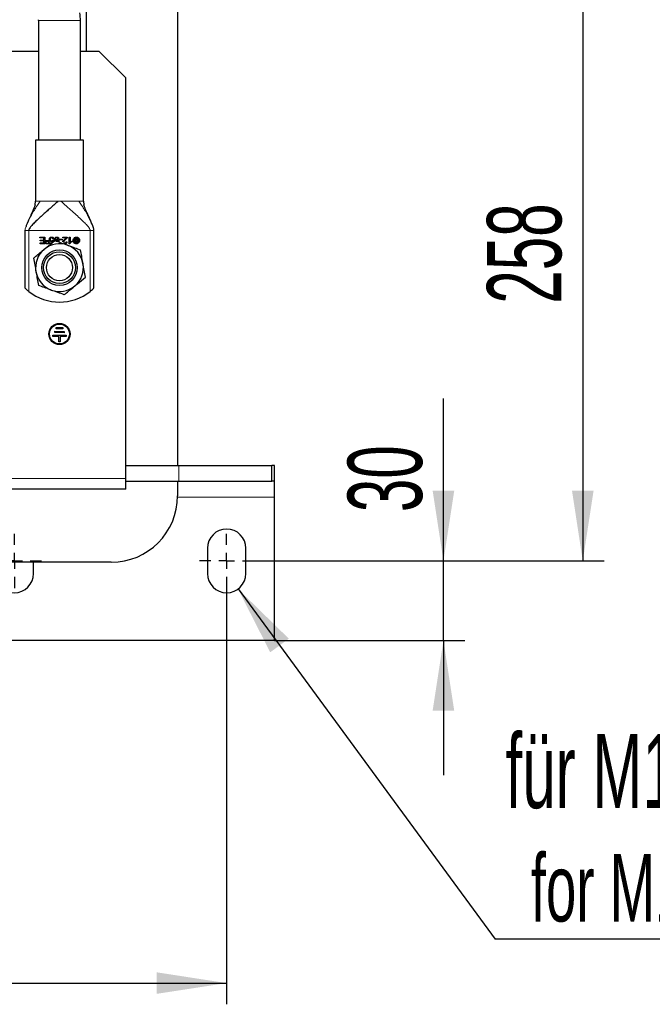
# Model space of a CAD drawing. Header units: millimetres. Extents: x 5 to 418, y 2 to 292.
# Tile 5 of 35: x 126 to 156, y 60 to 107. Entities that reach past the tile are written whole.
import ezdxf

# ---------------------------------------------------------------- set-up
doc = ezdxf.new("R2010")
doc.units = ezdxf.units.MM
doc.layers.add('SLD-0', color=7, linetype='Continuous')
doc.styles.add('SLDTEXTSTYLE0', font='TXT', dxfattribs={"width": 0.605})
doc.dimstyles.new('SLDDIMSTYLE0', dxfattribs={"dimtxt": 3.5, "dimasz": 3.302, "dimexe": 0, "dimexo": 0.0625, "dimgap": 0.875, "dimtad": 1, "dimlfac": 8, "dimrnd": 1e-09, "dimzin": 12, "dimdsep": 46, "dimtxsty": 'SLDTEXTSTYLE0', "dimsah": 1, "dimcen": 0.09, "dimadec": 0, "dimazin": 3, "dimtfac": 1, "dimtofl": 0, "dimtmove": 0, "dimatfit": 3, "dimfxl": 1, "dimfrac": 2, "dimtolj": 1, "dimtzin": 12, "dimarcsym": 0})
doc.dimstyles.new('SLDDIMSTYLE2', dxfattribs={"dimtxt": 0.18, "dimasz": 3.302, "dimexe": 0, "dimexo": 0.0625, "dimgap": 0, "dimtad": 0, "dimtih": 1, "dimtoh": 1, "dimdec": 0, "dimrnd": 1e-09, "dimzin": 0, "dimdsep": 46, "dimtxsty": 'Standard', "dimsah": 1, "dimcen": 0.09, "dimadec": 0, "dimazin": 0, "dimtfac": 3.302, "dimtdec": 0, "dimtofl": 0, "dimtmove": 0, "dimatfit": 3, "dimfxl": 1, "dimfrac": 2, "dimtolj": 1, "dimtzin": 0, "dimarcsym": 0})
doc.dimstyles.new('SLDDIMSTYLE3', dxfattribs={"dimtxt": 3.5, "dimasz": 3.302, "dimexe": 0, "dimexo": 0.0625, "dimgap": 0.875, "dimtad": 1, "dimlfac": 8, "dimrnd": 1e-09, "dimzin": 12, "dimdsep": 46, "dimtxsty": 'SLDTEXTSTYLE0', "dimsah": 1, "dimcen": 0.09, "dimadec": 0, "dimazin": 3, "dimtfac": 1, "dimtmove": 0, "dimatfit": 0, "dimfxl": 1, "dimfrac": 2, "dimtolj": 1, "dimtzin": 12, "dimarcsym": 0})

# ---------------------------------------------------------------- blocks, each defined once
blk = doc.blocks.new('_D_6')
at = {"layer": 'SLD-0', "color": 7}
for p, q in [((71.285, 80.691), (71.285, 60.398)), ((135.785, 80.003), (135.785, 60.398)), ((71.285, 61.398), (135.785, 61.398))]:
    blk.add_line(p, q, dxfattribs=at)
for points in [[(71.285, 61.398), (74.587, 60.89), (74.587, 61.906)], [(135.785, 61.398), (132.483, 61.906), (132.483, 60.89)]]:
    blk.add_solid(points, dxfattribs=at)
at = {"layer": 'SLD-0', "color": 7, "insert": (99.524, 65.91), "char_height": 3.5, "attachment_point": 1, "style": 'SLDTEXTSTYLE0'}
blk.add_mtext('516', dxfattribs=at)
blk = doc.blocks.new('_D_7')
at = {"layer": 'SLD-0', "color": 7}
for p, q in [((137.066, 113.535), (153.565, 113.535)), ((152.565, 113.535), (152.565, 81.285)), ((137.066, 81.285), (153.565, 81.285))]:
    blk.add_line(p, q, dxfattribs=at)
for points in [[(152.565, 113.535), (152.057, 110.233), (153.073, 110.233)], [(152.565, 81.285), (153.073, 84.587), (152.057, 84.587)]]:
    blk.add_solid(points, dxfattribs=at)
at = {"layer": 'SLD-0', "color": 7, "insert": (148.053, 93.399), "char_height": 3.5, "attachment_point": 1, "rotation": 90, "style": 'SLDTEXTSTYLE0'}
blk.add_mtext('258', dxfattribs=at)
blk = doc.blocks.new('_D_8')
at = {"layer": 'SLD-0', "color": 7}
for p, q in [((146, 81.285), (146, 88.93)), ((137.066, 81.285), (147, 81.285)), ((146, 77.535), (146, 81.285)), ((138.035, 77.535), (147, 77.535)), ((146, 77.535), (146, 71.185))]:
    blk.add_line(p, q, dxfattribs=at)
for points in [[(146, 81.285), (146.508, 84.587), (145.492, 84.587)], [(146, 77.535), (145.492, 74.233), (146.508, 74.233)]]:
    blk.add_solid(points, dxfattribs=at)
at = {"layer": 'SLD-0', "color": 7, "insert": (141.488, 83.582), "char_height": 3.5, "attachment_point": 1, "rotation": 90, "style": 'SLDTEXTSTYLE0'}
blk.add_mtext('30', dxfattribs=at)
blk = doc.blocks.new('SW_NOTE_0_2')
at = {"layer": 'SLD-0', "color": 0}
blk.add_line((16.995, 0), (0, 0), dxfattribs=at)
at = {"layer": 'SLD-0', "color": 0, "attachment_point": 1, "style": 'SLDTEXTSTYLE0'}
for s, insert, char_height in [('für M12', (0.49, 9.667), 3.5), ('for M12', (1.681, 4.002), 3.175)]:
    blk.add_mtext(s, dxfattribs=dict(at, insert=insert, char_height=char_height))
blk = doc.blocks.new('SW_CENTERMARKSYMBOL_4')
at = {"layer": 'SLD-0', "color": 0}
for p, q in [((0, 0.75), (0, 1.28125)), ((-0.75, 0), (-1.28125, 0)), ((0, 0), (-0.375, 0)), ((0, 0), (0, 0.375)), ((0, 0), (0, -0.375)), ((0, 0), (0.375, 0)), ((0.75, 0), (1.28125, 0)), ((0, -0.75), (0, -1.28125))]:
    blk.add_line(p, q, dxfattribs=at)
blk = doc.blocks.new('SW_CENTERMARKSYMBOL_6')
at = {"layer": 'SLD-0', "color": 0}
for p, q in [((0, 0.75), (0, 1.28125)), ((-0.75, 0), (-1.28125, 0)), ((0, 0), (-0.375, 0)), ((0, 0), (0, 0.375)), ((0, 0), (0, -0.375)), ((0, 0), (0.375, 0)), ((0.75, 0), (1.28125, 0)), ((0, -0.75), (0, -1.28125))]:
    blk.add_line(p, q, dxfattribs=at)

msp = doc.modelspace()

# ---------------------------------------------------------------- linework, layer by layer
at = {"color": 7, "linetype": 'Continuous', "lineweight": 25}
for p, q in [((133.4722, 109.0345), (133.4722, 85.7845)), ((129.1597, 108.0345), (129.1597, 105.2845)), ((126.9254, 106.7333), (126.9254, 101.097)), ((128.8941, 101.097), (128.8941, 106.7333)), ((126.9254, 105.2845), (124.1722, 105.2845)), ((129.7847, 105.2845), (128.8941, 105.2845)), ((131.0347, 104.0345), (129.7847, 105.2845)), ((131.0347, 85.1595), (131.0347, 104.0345)), ((126.7847, 101.097), (126.7847, 98.222)), ((129.0347, 101.097), (126.7847, 101.097)), ((129.0347, 98.222), (129.0347, 101.097)), ((126.7602, 98.0619), (126.7847, 98.222)), ((129.0347, 98.222), (129.0583, 98.062)), ((126.2847, 96.847), (126.2847, 94.1392)), ((126.9847, 96.5351), (127.2181, 96.5351)), ((126.9847, 96.4981), (126.9847, 96.5351)), ((127.1767, 96.4981), (126.9847, 96.4981)), ((127.1767, 96.3919), (127.1767, 96.4981)), ((127.2181, 96.5351), (127.2181, 96.2226)), ((128.0679, 96.5351), (128.2744, 96.5351)), ((128.0679, 96.4981), (128.0679, 96.5351)), ((128.221, 96.4981), (128.0679, 96.4981)), ((128.3678, 96.5351), (128.4061, 96.5351)), ((128.3678, 96.2214), (128.3678, 96.5351)), ((128.4061, 96.5351), (128.4061, 96.2907)), ((128.5962, 96.3686), (128.6361, 96.4931)), ((128.6361, 96.4931), (128.6732, 96.5068)), ((128.6732, 96.5068), (128.7011, 96.3947)), ((128.7011, 96.3947), (128.7303, 96.5068)), ((128.7303, 96.5068), (128.7643, 96.4947)), ((128.7643, 96.4947), (128.8114, 96.3089)), ((129.5347, 94.1392), (129.5347, 96.847)), ((126.9919, 96.2595), (127.1767, 96.2595)), ((126.9919, 96.2226), (126.9919, 96.2595)), ((127.2181, 96.2226), (126.9919, 96.2226)), ((127.0035, 96.3919), (127.1767, 96.3919)), ((127.0035, 96.355), (127.0035, 96.3919)), ((127.1767, 96.355), (127.0035, 96.355)), ((127.1767, 96.2595), (127.1767, 96.355)), ((127.2601, 96.2163), (127.2601, 96.3702)), ((127.2601, 96.3702), (127.4141, 96.3702)), ((127.4141, 96.2163), (127.2601, 96.2163)), ((127.2823, 96.2384), (127.2823, 96.3483)), ((127.2823, 96.3483), (127.3921, 96.3483)), ((127.3921, 96.2384), (127.2823, 96.2384)), ((127.3921, 96.3483), (127.3921, 96.2384)), ((127.4141, 96.3702), (127.4141, 96.2163)), ((127.4462, 96.2633), (127.5708, 96.2633)), ((127.4462, 96.2266), (127.4462, 96.2633)), ((127.5059, 96.2266), (127.4462, 96.2266)), ((127.5708, 96.2633), (127.5877, 96.3471)), ((127.5958, 96.3919), (127.6318, 96.3872)), ((127.6387, 96.4531), (127.5984, 96.4498)), ((127.6318, 96.3872), (127.6195, 96.3219)), ((127.8757, 96.4627), (127.8387, 96.4593)), ((127.9131, 96.4412), (128.0312, 96.4412)), ((127.9131, 96.4026), (127.9131, 96.4412)), ((128.0312, 96.4026), (127.9131, 96.4026)), ((128.0312, 96.4412), (128.0312, 96.4026)), ((128.2277, 96.3157), (128.2672, 96.3116)), ((128.3925, 96.2214), (128.3678, 96.2214)), ((128.4828, 96.3369), (128.4828, 96.2997)), ((128.6274, 96.3686), (128.5962, 96.3686)), ((128.5969, 96.3364), (128.6167, 96.3364)), ((128.6163, 96.2783), (128.5969, 96.3364)), ((128.6634, 96.3364), (128.6163, 96.2783)), ((128.6167, 96.3364), (128.6274, 96.3686)), ((128.6561, 96.4583), (128.6347, 96.3912)), ((128.6347, 96.3912), (128.662, 96.3912)), ((128.662, 96.3912), (128.6419, 96.3364)), ((128.6419, 96.3364), (128.6634, 96.3364)), ((128.6997, 96.2715), (128.6561, 96.4583)), ((128.7447, 96.456), (128.6997, 96.2715)), ((128.7354, 96.3912), (128.759, 96.3912)), ((128.7413, 96.3646), (128.7354, 96.3912)), ((128.7662, 96.3646), (128.7413, 96.3646)), ((128.759, 96.3912), (128.7447, 96.456)), ((128.7454, 96.3347), (128.772, 96.3347)), ((128.7522, 96.3089), (128.7454, 96.3347)), ((128.8114, 96.3089), (128.7522, 96.3089)), ((128.772, 96.3347), (128.7662, 96.3646)), ((127.597, 91.8476), (127.5971, 91.9101)), ((127.8783, 91.8471), (127.597, 91.8476)), ((127.5971, 91.9101), (128.2221, 91.909)), ((127.6911, 92.0349), (127.6912, 92.0974)), ((128.1286, 92.0342), (127.6911, 92.0349)), ((127.6912, 92.0974), (128.1287, 92.0967)), ((127.7539, 92.2223), (127.754, 92.2848)), ((128.0664, 92.2218), (127.7539, 92.2223)), ((127.754, 92.2848), (128.0665, 92.2843)), ((127.8778, 91.5971), (127.8783, 91.8471)), ((127.9408, 91.847), (127.9403, 91.597)), ((128.222, 91.8465), (127.9408, 91.847)), ((128.0665, 92.2843), (128.0664, 92.2218)), ((128.1287, 92.0967), (128.1286, 92.0342)), ((128.2221, 91.909), (128.222, 91.8465)), ((127.9403, 91.597), (127.8778, 91.5971)), ((131.0347, 85.7845), (133.5347, 85.7845)), ((133.5347, 85.7845), (137.9097, 85.7845)), ((137.9097, 85.0345), (137.9097, 85.7845)), ((138.0347, 85.7845), (137.9097, 85.7845)), ((138.0347, 85.0345), (138.0347, 85.7845)), ((131.0347, 84.6595), (131.0347, 85.1595)), ((131.0347, 85.0345), (133.5347, 85.0345)), ((133.4722, 85.0345), (133.4722, 84.347)), ((133.5347, 85.0345), (137.9097, 85.0345)), ((138.0347, 85.0345), (137.9097, 85.0345)), ((138.0347, 84.2845), (138.0347, 85.0345)), ((131.0347, 84.6595), (124.1097, 84.6595)), ((138.0347, 77.5345), (138.0347, 84.2845)), ((134.8785, 81.8783), (134.8785, 80.6908)), ((136.691, 80.6908), (136.691, 81.8783)), ((130.3472, 81.222), (124.2847, 81.222)), ((126.691, 80.6908), (126.691, 81.222)), ((138.0347, 77.5345), (121.9847, 77.5345))]:
    msp.add_line(p, q, dxfattribs=at)
at = {"color": 7, "linetype": 'Continuous', "lineweight": 18}
for p, q in [((128.8941, 106.7333), (126.9254, 106.7333)), ((126.9576, 98.222), (126.9996, 98.222)), ((127.8391, 98.222), (127.9804, 98.222)), ((128.8199, 98.222), (128.8619, 98.222)), ((126.2945, 96.847), (126.2847, 96.847)), ((129.3556, 96.847), (126.4639, 96.847)), ((126.4639, 93.9798), (126.4639, 96.847)), ((129.3556, 96.847), (129.3556, 93.9798)), ((129.5347, 96.847), (129.525, 96.847)), ((133.5347, 85.7845), (133.5347, 85.0345)), ((131.0347, 85.1595), (124.1722, 85.1595)), ((138.0347, 84.2845), (133.4716, 84.2845))]:
    msp.add_line(p, q, dxfattribs=at)
at = {"color": 7, "linetype": 'Continuous', "lineweight": 25}
for centre, radius in [((127.9097, 95.097), 0.8367), ((127.9097, 95.097), 0.75), ((127.9097, 95.097), 0.6158), ((127.9097, 91.972), 0.5), ((127.9097, 91.972), 0.4688)]:
    msp.add_circle(centre, radius, dxfattribs=at)
for centre, radius, start, end in [((126.6597, 106.7333), 0.2656, 0, 9.26022), ((126.6597, 106.7333), 2.2344, 0, 9.26022), ((127.9097, 95.097), 1.125, 69.98766, 129.98766), ((127.9097, 95.097), 1.125, 9.98766, 69.98766), ((127.9097, 95.097), 1.125, 129.98766, 189.98766), ((127.9097, 95.097), 1.125, 309.98766, 9.98766), ((127.9097, 95.097), 1.125, 189.98766, 249.98766), ((127.9097, 95.097), 1.125, 249.98766, 309.98766), ((127.9097, 95.7845), 2.3125, 231.30128, 308.69872), ((130.3472, 84.347), 3.125, 270, 0), ((135.7847, 81.8783), 0.9062, 0, 180), ((125.7847, 80.6908), 0.9063, 180, 0), ((135.7847, 80.6908), 0.9062, 180, 0)]:
    msp.add_arc(centre, radius, start, end, dxfattribs=at)
at = {"color": 7, "linetype": 'Continuous', "lineweight": 18}
for points, knots in [([(126.2847, 96.847), (126.2851, 96.8546), (126.2858, 96.8717), (126.2904, 96.8976), (126.3013, 96.9454), (126.3344, 97.0469), (126.3965, 97.194), (126.486, 97.3793), (126.5953, 97.5858), (126.7216, 97.8046), (126.8522, 98.0169), (126.9541, 98.1588), (126.9996, 98.222)], [0, 0, 0, 0, 0.0098857, 0.0223993, 0.0378935, 0.0862135, 0.2087629, 0.3472435, 0.5011707, 0.6882952, 0.8609587, 1, 1, 1, 1]), ([(129.3556, 96.847), (129.3552, 96.8523), (129.3545, 96.864), (129.35, 96.8808), (129.339, 96.9108), (129.2968, 96.9853), (129.2045, 97.0972), (129.0565, 97.2516), (128.8629, 97.4348), (128.6369, 97.6383), (128.4036, 97.8439), (128.1873, 98.0341), (128.0445, 98.1637), (127.9804, 98.222)], [0, 0, 0, 0, 0.0055522, 0.0124511, 0.021065, 0.04861, 0.1462707, 0.2814419, 0.438641, 0.6217154, 0.7923516, 0.9066378, 1, 1, 1, 1]), ([(129.5347, 96.847), (129.5344, 96.8546), (129.5337, 96.8717), (129.5291, 96.8976), (129.5182, 96.9454), (129.485, 97.0469), (129.4229, 97.194), (129.3335, 97.3793), (129.2242, 97.5858), (129.0979, 97.8046), (128.9673, 98.0169), (128.8653, 98.1588), (128.8199, 98.222)], [0, 0, 0, 0, 0.0098857, 0.0223993, 0.0378935, 0.0862135, 0.2087629, 0.3472435, 0.5011707, 0.6882952, 0.8609587, 1, 1, 1, 1])]:
    msp.add_open_spline(points, degree=3, knots=knots, dxfattribs=at)
at = {"color": 7, "linetype": 'Continuous', "lineweight": 25}
for points, knots in [([(126.7632, 98.0623), (126.7522, 98.0287), (126.7162, 97.9195), (126.6392, 97.7421), (126.5185, 97.4756), (126.4047, 97.2384), (126.339, 97.0545), (126.3216, 97.0057)], [0, 0, 0, 0, 0.075933, 0.2466544, 0.4876754, 0.8640013, 1, 1, 1, 1]), ([(127.8391, 98.222), (127.7852, 98.173), (127.6672, 98.0656), (127.5016, 97.9193), (127.321, 97.7602), (127.1341, 97.5948), (126.9407, 97.4198), (126.7631, 97.2516), (126.6148, 97.0974), (126.521, 96.9825), (126.4774, 96.9061), (126.4673, 96.8728), (126.4645, 96.8599), (126.4641, 96.8511), (126.4639, 96.847)], [0, 0, 0, 0, 0.0780769, 0.1710154, 0.2782515, 0.4173391, 0.5615249, 0.7186752, 0.8538043, 0.9514346, 0.9846619, 0.9906867, 0.9957206, 1, 1, 1, 1]), ([(129.5347, 96.847), (129.5343, 96.8561), (129.5329, 96.8829), (129.5229, 96.9269), (129.4957, 97.0231), (129.4417, 97.1609), (129.3648, 97.3387), (129.2834, 97.5164), (129.2076, 97.6812), (129.1438, 97.8266), (129.0939, 97.9481), (129.0673, 98.0287), (129.0562, 98.0623)], [0, 0, 0, 0, 0.0165481, 0.0490386, 0.0907, 0.2346617, 0.4020112, 0.5680907, 0.7167641, 0.8392467, 0.9328133, 1, 1, 1, 1]), ([(127.4314, 96.4288), (127.4324, 96.4425), (127.4343, 96.4692), (127.449, 96.4915), (127.4562, 96.5024)], [0, 0, 0, 0, 0.5098692, 1, 1, 1, 1]), ([(127.4562, 96.5024), (127.4614, 96.5083), (127.4716, 96.5197), (127.4915, 96.5317), (127.514, 96.5391), (127.5299, 96.5399), (127.5382, 96.5403)], [0, 0, 0, 0, 0.2492508, 0.4897949, 0.7356527, 1, 1, 1, 1]), ([(127.5384, 96.5089), (127.5313, 96.5083), (127.5171, 96.5071), (127.4986, 96.4963), (127.4839, 96.4803), (127.4737, 96.4584), (127.4727, 96.4415), (127.4722, 96.4324)], [0, 0, 0, 0, 0.1870567, 0.3748713, 0.5529499, 0.7593618, 1, 1, 1, 1]), ([(127.5382, 96.5403), (127.5531, 96.5391), (127.5784, 96.537), (127.609, 96.5177), (127.6284, 96.4938), (127.6365, 96.4706), (127.6382, 96.4569), (127.6387, 96.4531)], [0, 0, 0, 0, 0.3015192, 0.5098969, 0.718339, 0.9215765, 1, 1, 1, 1]), ([(127.5984, 96.4498), (127.5965, 96.4588), (127.5933, 96.4742), (127.5806, 96.4929), (127.5647, 96.5043), (127.5497, 96.5085), (127.5409, 96.5088), (127.5384, 96.5089)], [0, 0, 0, 0, 0.2956043, 0.5054991, 0.7160342, 0.9178973, 1, 1, 1, 1]), ([(127.6761, 96.3724), (127.677, 96.4047), (127.6785, 96.4529), (127.7071, 96.5059), (127.7366, 96.5295), (127.7639, 96.5392), (127.7813, 96.54), (127.788, 96.5403)], [0, 0, 0, 0, 0.4208123, 0.6270571, 0.7695456, 0.9121019, 1, 1, 1, 1]), ([(127.7871, 96.5089), (127.7802, 96.5083), (127.7663, 96.5072), (127.7483, 96.4967), (127.7321, 96.4789), (127.7182, 96.4445), (127.7158, 96.4148), (127.7142, 96.3955)], [0, 0, 0, 0, 0.1369283, 0.2745887, 0.4055922, 0.6135603, 1, 1, 1, 1]), ([(127.8387, 96.4593), (127.8363, 96.4695), (127.8326, 96.4846), (127.8188, 96.4999), (127.8043, 96.5076), (127.7932, 96.5084), (127.7871, 96.5089)], [0, 0, 0, 0, 0.3908272, 0.5793151, 0.7678712, 1, 1, 1, 1]), ([(127.788, 96.5403), (127.8012, 96.5392), (127.8231, 96.5373), (127.8494, 96.5204), (127.8669, 96.498), (127.8736, 96.4772), (127.8754, 96.4647), (127.8757, 96.4627)], [0, 0, 0, 0, 0.3018068, 0.503748, 0.7058174, 0.9522499, 1, 1, 1, 1]), ([(128.1605, 96.4381), (128.1714, 96.4472), (128.1876, 96.4609), (128.2087, 96.4803), (128.2169, 96.4922), (128.221, 96.4981)], [0, 0, 0, 0, 0.4962118, 0.7458309, 1, 1, 1, 1]), ([(128.2699, 96.5084), (128.266, 96.4999), (128.2568, 96.48), (128.2305, 96.4502), (128.2077, 96.4308), (128.1944, 96.4195)], [0, 0, 0, 0, 0.23680135, 0.55512487, 1, 1, 1, 1]), ([(128.2744, 96.5351), (128.2743, 96.5305), (128.2742, 96.5214), (128.2713, 96.5127), (128.2699, 96.5084)], [0, 0, 0, 0, 0.5002109, 1, 1, 1, 1]), ([(128.5456, 96.3788), (128.547, 96.3961), (128.55, 96.4309), (128.5766, 96.4763), (128.6155, 96.5129), (128.66, 96.5328), (128.6905, 96.5344), (128.7018, 96.5351)], [0, 0, 0, 0, 0.2109646, 0.4226457, 0.6267592, 0.8613387, 1, 1, 1, 1]), ([(128.567, 96.3788), (128.5683, 96.3938), (128.5708, 96.4237), (128.5938, 96.4629), (128.6274, 96.4944), (128.6658, 96.5116), (128.6921, 96.5131), (128.7018, 96.5136)], [0, 0, 0, 0, 0.21094389, 0.4226053, 0.62666956, 0.86135503, 1, 1, 1, 1]), ([(128.7018, 96.5351), (128.7192, 96.5336), (128.754, 96.5307), (128.7995, 96.504), (128.836, 96.4651), (128.8558, 96.4206), (128.8575, 96.3902), (128.8581, 96.3788)], [0, 0, 0, 0, 0.2113094, 0.4233425, 0.6276605, 0.8610576, 1, 1, 1, 1]), ([(128.7018, 96.5136), (128.7168, 96.5124), (128.7468, 96.5098), (128.7861, 96.4868), (128.8176, 96.4532), (128.8347, 96.4149), (128.8361, 96.3886), (128.8366, 96.3788)], [0, 0, 0, 0, 0.2113434, 0.4234129, 0.6277139, 0.8610297, 1, 1, 1, 1]), ([(127.1868, 95.959), (127.2269, 95.9926), (127.3953, 96.1339), (127.5594, 96.2715), (127.6844, 96.3764)], [0, 0, 0, 0, 0.2381018, 1, 1, 1, 1]), ([(127.5286, 96.3276), (127.5176, 96.3285), (127.4956, 96.3303), (127.467, 96.347), (127.4451, 96.3712), (127.433, 96.3998), (127.4319, 96.4199), (127.4314, 96.4288)], [0, 0, 0, 0, 0.2094462, 0.4198732, 0.616438, 0.8283047, 1, 1, 1, 1]), ([(127.4722, 96.4324), (127.4729, 96.4224), (127.4741, 96.4053), (127.4859, 96.3839), (127.5017, 96.3699), (127.5204, 96.3624), (127.533, 96.3617), (127.5389, 96.3614)], [0, 0, 0, 0, 0.27161061, 0.46296217, 0.65459838, 0.84047043, 1, 1, 1, 1]), ([(127.5877, 96.3471), (127.5784, 96.3414), (127.5602, 96.3303), (127.5389, 96.3285), (127.5286, 96.3276)], [0, 0, 0, 0, 0.51340587, 1, 1, 1, 1]), ([(127.5389, 96.3614), (127.5465, 96.3621), (127.5618, 96.3634), (127.5821, 96.3746), (127.5913, 96.3863), (127.5958, 96.3919)], [0, 0, 0, 0, 0.3398827, 0.6809065, 1, 1, 1, 1]), ([(127.6844, 96.3764), (127.7835, 96.3403), (127.9836, 96.2674), (128.1904, 96.1921), (128.2947, 96.1541)], [0, 0, 0, 0, 0.495458, 1, 1, 1, 1]), ([(127.7142, 96.3955), (127.7142, 96.3946), (127.7142, 96.3929), (127.7143, 96.3904), (127.7144, 96.3887), (127.7144, 96.3879)], [0, 0, 0, 0, 0.3439691, 0.6719714, 1, 1, 1, 1]), ([(127.7144, 96.3879), (127.7186, 96.3936), (127.7289, 96.4076), (127.7527, 96.4231), (127.7749, 96.4288), (127.7871, 96.429), (127.789, 96.4291)], [0, 0, 0, 0, 0.23838391, 0.58862495, 0.93637532, 1, 1, 1, 1]), ([(127.7266, 96.361), (127.728, 96.3644), (127.7321, 96.3743), (127.7454, 96.3863), (127.7627, 96.3943), (127.7744, 96.395), (127.7794, 96.3953)], [0, 0, 0, 0, 0.163272, 0.4780163, 0.7751534, 1, 1, 1, 1]), ([(127.7794, 96.3953), (127.7864, 96.3947), (127.8005, 96.3936), (127.8186, 96.3829), (127.8325, 96.3675), (127.8407, 96.3485), (127.8415, 96.3347), (127.8418, 96.3281)], [0, 0, 0, 0, 0.2037391, 0.4085366, 0.5972668, 0.8059975, 1, 1, 1, 1]), ([(127.789, 96.4291), (127.7991, 96.4282), (127.8193, 96.4266), (127.8458, 96.4111), (127.8666, 96.3886), (127.8795, 96.3594), (127.8807, 96.3378), (127.8814, 96.3269)], [0, 0, 0, 0, 0.1959492, 0.392671, 0.5798175, 0.788657, 1, 1, 1, 1]), ([(128.0684, 96.3081), (128.0695, 96.3189), (128.0717, 96.3405), (128.1005, 96.3885), (128.1347, 96.4167), (128.1605, 96.4381)], [0, 0, 0, 0, 0.1960461, 0.391374, 1, 1, 1, 1]), ([(128.1944, 96.4195), (128.1807, 96.408), (128.1533, 96.3847), (128.1226, 96.3527), (128.1092, 96.3243), (128.1083, 96.3117), (128.1079, 96.3071)], [0, 0, 0, 0, 0.3693536, 0.7405085, 0.9052044, 1, 1, 1, 1]), ([(128.1079, 96.3071), (128.1084, 96.3011), (128.1094, 96.2892), (128.1185, 96.2736), (128.1318, 96.2615), (128.1485, 96.2541), (128.1607, 96.2534), (128.1667, 96.2531)], [0, 0, 0, 0, 0.1998722, 0.4006311, 0.5892327, 0.7991128, 1, 1, 1, 1]), ([(128.2672, 96.3116), (128.265, 96.2979), (128.2613, 96.2749), (128.2425, 96.2476), (128.2193, 96.2311), (128.1928, 96.2226), (128.1746, 96.2218), (128.1658, 96.2214)], [0, 0, 0, 0, 0.2718402, 0.4558891, 0.6401285, 0.8256191, 1, 1, 1, 1]), ([(128.1667, 96.2531), (128.1758, 96.2538), (128.191, 96.2551), (128.2092, 96.2667), (128.2207, 96.2811), (128.2267, 96.2982), (128.2274, 96.3099), (128.2277, 96.3157)], [0, 0, 0, 0, 0.273545, 0.457745, 0.6419601, 0.8246248, 1, 1, 1, 1]), ([(128.2947, 96.1541), (128.3092, 96.1488), (128.4187, 96.1089), (128.6253, 96.0337), (128.8112, 95.966), (128.905, 95.9318)], [0, 0, 0, 0, 0.07009, 0.5307844, 1, 1, 1, 1]), ([(128.4828, 96.2997), (128.471, 96.2935), (128.4475, 96.2812), (128.4155, 96.2555), (128.4003, 96.2329), (128.3925, 96.2214)], [0, 0, 0, 0, 0.330405, 0.6569811, 1, 1, 1, 1]), ([(128.4061, 96.2907), (128.4128, 96.2963), (128.4262, 96.3075), (128.452, 96.3231), (128.4714, 96.3318), (128.4828, 96.3369)], [0, 0, 0, 0, 0.2913321, 0.5819159, 1, 1, 1, 1]), ([(128.7018, 96.2226), (128.6846, 96.224), (128.6499, 96.2269), (128.6046, 96.2536), (128.5679, 96.2925), (128.5479, 96.337), (128.5462, 96.3675), (128.5456, 96.3788)], [0, 0, 0, 0, 0.210494, 0.4216579, 0.6263815, 0.8617442, 1, 1, 1, 1]), ([(128.7018, 96.244), (128.6869, 96.2453), (128.6571, 96.2478), (128.618, 96.2708), (128.5863, 96.3043), (128.569, 96.3427), (128.5676, 96.3691), (128.567, 96.3788)], [0, 0, 0, 0, 0.2103987, 0.42146093, 0.62623183, 0.86182694, 1, 1, 1, 1]), ([(128.8581, 96.3788), (128.8566, 96.3615), (128.8537, 96.3268), (128.827, 96.2814), (128.7881, 96.2447), (128.7436, 96.2248), (128.7132, 96.2232), (128.7018, 96.2226)], [0, 0, 0, 0, 0.2108631, 0.4224034, 0.6273414, 0.8615074, 1, 1, 1, 1]), ([(128.8366, 96.3788), (128.8354, 96.3639), (128.8328, 96.334), (128.8099, 96.2948), (128.7763, 96.2631), (128.7379, 96.246), (128.7116, 96.2446), (128.7018, 96.244)], [0, 0, 0, 0, 0.2108261, 0.4223241, 0.6273443, 0.8615512, 1, 1, 1, 1]), ([(126.6891, 95.5416), (126.7246, 95.5714), (126.8867, 95.7073), (127.0552, 95.8486), (127.1868, 95.959)], [0, 0, 0, 0, 0.2189524, 1, 1, 1, 1]), ([(126.6891, 95.5416), (126.7074, 95.4377), (126.7444, 95.228), (126.7825, 95.0113), (126.8018, 94.9019)], [0, 0, 0, 0, 0.495458, 1, 1, 1, 1]), ([(129.0177, 95.2922), (129.015, 95.3073), (128.9948, 95.4221), (128.9567, 95.6386), (128.9223, 95.8335), (128.905, 95.9318)], [0, 0, 0, 0, 0.07009, 0.5307844, 1, 1, 1, 1]), ([(129.1303, 94.6525), (129.112, 94.7564), (129.0751, 94.966), (129.0369, 95.1828), (129.0177, 95.2922)], [0, 0, 0, 0, 0.495458, 1, 1, 1, 1]), ([(126.8018, 94.9019), (126.8045, 94.8868), (126.8247, 94.7719), (126.8628, 94.5554), (126.8971, 94.3606), (126.9144, 94.2622)], [0, 0, 0, 0, 0.07009, 0.5307844, 1, 1, 1, 1]), ([(128.6327, 94.2351), (128.6728, 94.2687), (128.8412, 94.41), (129.0053, 94.5476), (129.1303, 94.6525)], [0, 0, 0, 0, 0.2381018, 1, 1, 1, 1]), ([(127.5247, 94.04), (127.5103, 94.0452), (127.4007, 94.0851), (127.1942, 94.1604), (127.0082, 94.2281), (126.9144, 94.2622)], [0, 0, 0, 0, 0.07009, 0.5307844, 1, 1, 1, 1]), ([(128.135, 93.8177), (128.1705, 93.8475), (128.3326, 93.9834), (128.5011, 94.1247), (128.6327, 94.2351)], [0, 0, 0, 0, 0.2189524, 1, 1, 1, 1]), ([(126.2847, 94.1392), (126.286, 94.1379), (126.2887, 94.1353), (126.31, 94.1145), (126.3484, 94.0783), (126.4027, 94.0297), (126.445, 93.9952), (126.4639, 93.9798)], [0, 0, 0, 0, 0.14705986, 0.2933771, 0.5019879, 0.77774161, 1, 1, 1, 1]), ([(128.135, 93.8177), (128.0359, 93.8538), (127.8359, 93.9266), (127.6291, 94.002), (127.5247, 94.04)], [0, 0, 0, 0, 0.495458, 1, 1, 1, 1]), ([(129.3556, 93.9798), (129.379, 93.999), (129.4282, 94.0393), (129.4845, 94.0907), (129.5187, 94.1234), (129.5328, 94.1374), (129.5342, 94.1387), (129.5347, 94.1392)], [0, 0, 0, 0, 0.2761013, 0.5801303, 0.7597741, 0.906341, 1, 1, 1, 1])]:
    msp.add_open_spline(points, degree=3, knots=knots, dxfattribs=at)
at = {"color": 7, "linetype": 'Continuous', "lineweight": 18}
for points in [[(126.7847, 98.222), (126.7924, 98.222), (126.8076, 98.222), (126.9076, 98.222), (126.9576, 98.222)], [(126.9996, 98.222), (127.0523, 98.222), (127.1578, 98.222), (127.3639, 98.222), (127.593, 98.222), (127.7571, 98.222), (127.8391, 98.222)], [(127.9804, 98.222), (128.0624, 98.222), (128.2264, 98.222), (128.4555, 98.222), (128.6617, 98.222), (128.7672, 98.222), (128.8199, 98.222)], [(128.8619, 98.222), (128.9119, 98.222), (129.0118, 98.222), (129.0271, 98.222), (129.0347, 98.222)], [(126.4639, 96.847), (126.4454, 96.847), (126.4083, 96.847), (126.3583, 96.847), (126.3173, 96.847), (126.3021, 96.847), (126.2945, 96.847)], [(129.525, 96.847), (129.5174, 96.847), (129.5022, 96.847), (129.4611, 96.847), (129.4111, 96.847), (129.3741, 96.847), (129.3556, 96.847)]]:
    msp.add_open_spline(points, degree=3, dxfattribs=at)

# ---------------------------------------------------------------- block references
at = {"layer": 'SLD-0'}
for name, p in [('SW_CENTERMARKSYMBOL_4', (125.7847, 81.2845)), ('SW_NOTE_0_2', (148.4351, 63.471))]:
    msp.add_blockref(name, p, dxfattribs=at)
at = {"layer": 'SLD-0', "color": 7}
msp.add_blockref('SW_CENTERMARKSYMBOL_6', (135.7847, 81.2845), dxfattribs=at)

# ---------------------------------------------------------------- dimensions: what is measured, and where the dimension line sits
for base, p1, dimstyle, picture, middle in [((152.5646, 81.2845), (137.066, 113.5345), 'SLDDIMSTYLE0', '_D_7', (152.5646, 97.4095)), ((145.9995, 81.2845), (138.0347, 77.5345), 'SLDDIMSTYLE3', '_D_8', (145.9995, 86.2559))]:
    dim = msp.add_linear_dim(base=base, p1=p1, p2=(137.066, 81.2845), angle=90, dimstyle=dimstyle, dxfattribs=at)
    dim.commit()
    dim.dimension.update_dxf_attribs({"geometry": picture, "text_midpoint": middle, "dimtype": 160})
dim = msp.add_linear_dim(base=(135.7847, 61.3984), p1=(71.2847, 80.6908), p2=(135.7847, 80.0033), dimstyle='SLDDIMSTYLE0', dxfattribs=at)
dim.commit()
dim.dimension.update_dxf_attribs({"geometry": '_D_6', "text_midpoint": (103.5347, 61.3984), "dimtype": 160})

# ---------------------------------------------------------------- leaders
at = {"layer": 'SLD-0'}
msp.add_leader([(136.3221, 79.961), (148.4351, 63.471)], dimstyle='SLDDIMSTYLE2', dxfattribs=at)

doc.saveas('drawing.dxf')
